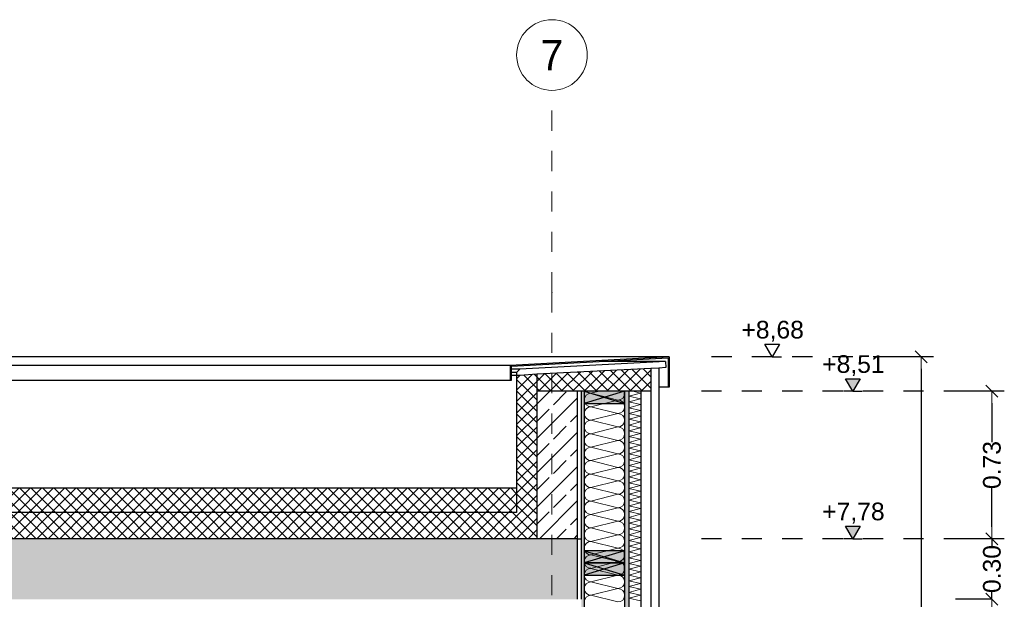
# Model space of a CAD drawing. Header units: metres. Extents: x -12 to 57.2, y -22.2 to 2.8.
# Tile 125 of 126: x 42.6 to 47.5, y -2.7 to 0.2. Entities that reach past the tile are written whole.
import ezdxf
from ezdxf.enums import TextEntityAlignment as Align

# ---------------------------------------------------------------- set-up
doc = ezdxf.new("R2010")
doc.units = ezdxf.units.M
doc.header["$LTSCALE"] = 0.4
doc.header["$MEASUREMENT"] = 0
doc.linetypes.add('Raster', pattern=[0.2, 0.1, -0.05, 0, -0.05])
doc.linetypes.add('Strichlinie eng', pattern=[0.115, 0.075, -0.04])
doc.layers.get('0').update_dxf_attribs({"color": 8, "lineweight": 9})
doc.layers.get('Defpoints').update_dxf_attribs({"color": 8, "lineweight": 9})
for name, color, linetype in [('Neubau__ GHIW - Attika', 8, 'Continuous'), ('Neubau__ GHIW- Attika Fassade', 8, 'Continuous'), ('Neubau_A-Außenwände', 8, 'Continuous'), ('Neubau_A-Dach', 8, 'Continuous'), ('Neubau_A-Decken', 8, 'Continuous'), ('Neubau_B-Aufbau auf Decke oder Dach', 8, 'Continuous'), ('Neubau_R-Konstruktionsraster gross', 33, 'Continuous'), ('Neubau_S-Ausbesserung 2D_3D', 8, 'Continuous'), ('Neubau_T-Bemaßung', 8, 'Continuous')]:
    doc.layers.add(name, color=color, linetype=linetype)
doc.styles.add('ERSTELLTER_STIL_1', font='txt')
doc.styles.add('ERSTELLTER_STIL_2', font='arial.ttf')
doc.dimstyles.new('ERSTELLTER_STIL__1', dxfattribs={"dimtxt": 0.0875, "dimasz": 0.059375, "dimexe": 0.18, "dimexo": 0.0625, "dimgap": 0, "dimtad": 1, "dimzin": 0, "dimdsep": 46, "dimtxsty": 'ERSTELLTER_STIL_2', "dimblk": 'ARROWHEAD_6', "dimblk1": 'ARROWHEAD_6', "dimblk2": 'ARROWHEAD_6', "dimcen": 0.09, "dimclrd": 7, "dimclre": 7, "dimclrt": 7, "dimazin": 0, "dimtfac": 1, "dimtdec": 4, "dimtmove": 0, "dimatfit": 3, "dimfxl": 1, "dimtolj": 1, "dimtzin": 0, "dimarcsym": 0})
pattern_1 = [(45, (-2907.6834, -10.175), (-0.0848528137, 0.0848528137), []), (45, (-2907.72583, -10.13257), (-0.0848528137, 0.0848528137), [0.09, -0.03])]
pattern_2 = [(45, (-2907.6834, -10.175), (-0.02828427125, 0.02828427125), []), (135, (-2907.6834, -10.175), (0.02828427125, 0.02828427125), [])]
pattern_3 = [(135, (-2907.6834, -10.175), (0.02828427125, 0.02828427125), []), (225, (-2907.6834, -10.175), (-0.02828427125, 0.02828427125), [])]

# ---------------------------------------------------------------- blocks, each defined once
blk = doc.blocks.new('*X427', base_point=(-24191.6502, 0))
at = {"layer": 'Neubau_A-Außenwände', "color": 8, "linetype": 'Continuous', "lineweight": 9}
for p, q in [((-21238.5035, 8.51), (-21238.5435, 8.5)), ((-21238.4102, 8.4667), (-21238.5435, 8.5)), ((-21238.4102, 8.4667), (-21238.5435, 8.4333)), ((-21238.4102, 8.4), (-21238.5435, 8.4333)), ((-21238.4102, 8.4), (-21238.5435, 8.3667)), ((-21238.4102, 8.3333), (-21238.5435, 8.3667)), ((-21238.4102, 8.3333), (-21238.5435, 8.3)), ((-21238.4102, 8.2667), (-21238.5435, 8.3)), ((-21238.4102, 8.2667), (-21238.5435, 8.2333)), ((-21238.4102, 8.2), (-21238.5435, 8.2333)), ((-21238.4102, 8.2), (-21238.5435, 8.1667)), ((-21238.4102, 8.1333), (-21238.5435, 8.1667)), ((-21238.4102, 8.1333), (-21238.5435, 8.1)), ((-21238.4102, 8.0667), (-21238.5435, 8.1)), ((-21238.4102, 8.0667), (-21238.5435, 8.0333)), ((-21238.4102, 8), (-21238.5435, 8.0333)), ((-21238.4102, 8), (-21238.5435, 7.9667)), ((-21238.4102, 7.9333), (-21238.5435, 7.9667)), ((-21238.4102, 7.9333), (-21238.5435, 7.9)), ((-21238.4102, 7.8667), (-21238.5435, 7.9)), ((-21238.4102, 7.8667), (-21238.5435, 7.8333)), ((-21238.4102, 7.8), (-21238.5435, 7.8333)), ((-21238.4102, 7.8), (-21238.5435, 7.7667)), ((-21238.4102, 7.7333), (-21238.5435, 7.7667)), ((-21238.4102, 7.7333), (-21238.5435, 7.7)), ((-21238.4102, 7.6667), (-21238.5435, 7.7)), ((-21238.4102, 7.6667), (-21238.5435, 7.6333)), ((-21238.4102, 7.6), (-21238.5435, 7.6333)), ((-21238.4102, 7.6), (-21238.5435, 7.5667)), ((-21238.4102, 7.5333), (-21238.5435, 7.5667)), ((-21238.4102, 7.5333), (-21238.5435, 7.5)), ((-21238.4102, 7.4667), (-21238.5435, 7.5))]:
    blk.add_line(p, q, dxfattribs=at)
for centre, start, end in [((-21238.5435, 8.4667), 90, 180), ((-21238.5435, 8.5333), 224.427, 270), ((-21238.4102, 8.5), 270, 0), ((-21238.4102, 8.5), 0, 17.4576), ((-21238.5435, 8.4667), 180, 270), ((-21238.4102, 8.4333), 0, 90), ((-21238.5435, 8.4), 90, 180), ((-21238.5435, 8.4), 180, 270), ((-21238.4102, 8.4333), 270, 0), ((-21238.4102, 8.3667), 0, 90), ((-21238.5435, 8.3333), 90, 180), ((-21238.4102, 8.3667), 270, 0), ((-21238.5435, 8.3333), 180, 270), ((-21238.5435, 8.2667), 90, 180), ((-21238.4102, 8.3), 0, 90), ((-21238.4102, 8.3), 270, 0), ((-21238.5435, 8.2667), 180, 270), ((-21238.4102, 8.2333), 0, 90), ((-21238.5435, 8.2), 90, 180), ((-21238.5435, 8.2), 180, 270), ((-21238.4102, 8.2333), 270, 0), ((-21238.4102, 8.1667), 0, 90), ((-21238.5435, 8.1333), 90, 180), ((-21238.4102, 8.1667), 270, 0), ((-21238.5435, 8.1333), 180, 270), ((-21238.5435, 8.0667), 90, 180), ((-21238.4102, 8.1), 0, 90), ((-21238.4102, 8.1), 270, 0), ((-21238.5435, 8.0667), 180, 270), ((-21238.4102, 8.0333), 0, 90), ((-21238.5435, 8), 90, 180), ((-21238.5435, 8), 180, 270), ((-21238.4102, 8.0333), 270, 0), ((-21238.4102, 7.9667), 0, 90), ((-21238.5435, 7.9333), 90, 180), ((-21238.4102, 7.9667), 270, 0), ((-21238.5435, 7.9333), 180, 270), ((-21238.5435, 7.8667), 90, 180), ((-21238.4102, 7.9), 0, 90), ((-21238.4102, 7.9), 270, 0), ((-21238.5435, 7.8667), 180, 270), ((-21238.4102, 7.8333), 0, 90), ((-21238.5435, 7.8), 90, 180), ((-21238.4102, 7.8333), 270, 0), ((-21238.5435, 7.8), 180, 270), ((-21238.5435, 7.7333), 90, 180), ((-21238.4102, 7.7667), 0, 90), ((-21238.4102, 7.7667), 270, 0), ((-21238.5435, 7.7333), 180, 270), ((-21238.4102, 7.7), 0, 90), ((-21238.5435, 7.6667), 90, 180), ((-21238.5435, 7.6667), 180, 270), ((-21238.4102, 7.7), 270, 0), ((-21238.4102, 7.6333), 0, 90), ((-21238.5435, 7.6), 90, 180), ((-21238.4102, 7.6333), 270, 0), ((-21238.5435, 7.6), 180, 270), ((-21238.5435, 7.5333), 90, 180), ((-21238.4102, 7.5667), 0, 90), ((-21238.4102, 7.5667), 270, 0), ((-21238.5435, 7.5333), 180, 270), ((-21238.4102, 7.5), 0, 90), ((-21238.5435, 7.4667), 90, 180), ((-21238.4102, 7.5), 270, 0)]:
    blk.add_arc(centre, 0.0333, start, end, dxfattribs=at)
blk = doc.blocks.new('*X429', base_point=(-24191.6502, 0))
at = {"layer": 'Neubau_A-Außenwände', "color": 8, "linetype": 'Continuous', "lineweight": 9}
for p, q in [((-21238.3554, 8.4857), (-21238.2983, 8.501)), ((-21238.2983, 8.4724), (-21238.3554, 8.4857)), ((-21238.2983, 8.501), (-21238.3369, 8.51)), ((-21238.3554, 8.4571), (-21238.2983, 8.4724)), ((-21238.2983, 8.4439), (-21238.3554, 8.4571)), ((-21238.3554, 8.4286), (-21238.2983, 8.4439)), ((-21238.2983, 8.4153), (-21238.3554, 8.4286)), ((-21238.3554, 8.4), (-21238.2983, 8.4153)), ((-21238.2983, 8.3867), (-21238.3554, 8.4)), ((-21238.3554, 8.3714), (-21238.2983, 8.3867)), ((-21238.2983, 8.3582), (-21238.3554, 8.3714)), ((-21238.3554, 8.3429), (-21238.2983, 8.3582)), ((-21238.2983, 8.3296), (-21238.3554, 8.3429)), ((-21238.3554, 8.3143), (-21238.2983, 8.3296)), ((-21238.2983, 8.301), (-21238.3554, 8.3143)), ((-21238.3554, 8.2857), (-21238.2983, 8.301)), ((-21238.2983, 8.2724), (-21238.3554, 8.2857)), ((-21238.3554, 8.2571), (-21238.2983, 8.2724)), ((-21238.2983, 8.2439), (-21238.3554, 8.2571)), ((-21238.3554, 8.2286), (-21238.2983, 8.2439)), ((-21238.2983, 8.2153), (-21238.3554, 8.2286)), ((-21238.3554, 8.2), (-21238.2983, 8.2153)), ((-21238.2983, 8.1867), (-21238.3554, 8.2)), ((-21238.3554, 8.1714), (-21238.2983, 8.1867)), ((-21238.2983, 8.1582), (-21238.3554, 8.1714)), ((-21238.3554, 8.1429), (-21238.2983, 8.1582)), ((-21238.2983, 8.1296), (-21238.3554, 8.1429)), ((-21238.3554, 8.1143), (-21238.2983, 8.1296)), ((-21238.2983, 8.101), (-21238.3554, 8.1143)), ((-21238.3554, 8.0857), (-21238.2983, 8.101)), ((-21238.2983, 8.0724), (-21238.3554, 8.0857)), ((-21238.3554, 8.0571), (-21238.2983, 8.0724)), ((-21238.2983, 8.0439), (-21238.3554, 8.0571)), ((-21238.3554, 8.0286), (-21238.2983, 8.0439)), ((-21238.2983, 8.0153), (-21238.3554, 8.0286)), ((-21238.3554, 8), (-21238.2983, 8.0153)), ((-21238.2983, 7.9867), (-21238.3554, 8)), ((-21238.3554, 7.9714), (-21238.2983, 7.9867)), ((-21238.2983, 7.9582), (-21238.3554, 7.9714)), ((-21238.3554, 7.9429), (-21238.2983, 7.9582)), ((-21238.2983, 7.9296), (-21238.3554, 7.9429)), ((-21238.3554, 7.9143), (-21238.2983, 7.9296)), ((-21238.2983, 7.901), (-21238.3554, 7.9143)), ((-21238.3554, 7.8857), (-21238.2983, 7.901)), ((-21238.2983, 7.8724), (-21238.3554, 7.8857)), ((-21238.3554, 7.8571), (-21238.2983, 7.8724)), ((-21238.2983, 7.8439), (-21238.3554, 7.8571)), ((-21238.3554, 7.8286), (-21238.2983, 7.8439)), ((-21238.2983, 7.8153), (-21238.3554, 7.8286)), ((-21238.3554, 7.8), (-21238.2983, 7.8153)), ((-21238.2983, 7.7867), (-21238.3554, 7.8)), ((-21238.3554, 7.7714), (-21238.2983, 7.7867)), ((-21238.2983, 7.7582), (-21238.3554, 7.7714)), ((-21238.3554, 7.7429), (-21238.2983, 7.7582)), ((-21238.2983, 7.7296), (-21238.3554, 7.7429)), ((-21238.3554, 7.7143), (-21238.2983, 7.7296)), ((-21238.2983, 7.701), (-21238.3554, 7.7143)), ((-21238.3554, 7.6857), (-21238.2983, 7.701)), ((-21238.2983, 7.6724), (-21238.3554, 7.6857)), ((-21238.3554, 7.6571), (-21238.2983, 7.6724)), ((-21238.2983, 7.6439), (-21238.3554, 7.6571)), ((-21238.3554, 7.6286), (-21238.2983, 7.6439)), ((-21238.2983, 7.6153), (-21238.3554, 7.6286)), ((-21238.3554, 7.6), (-21238.2983, 7.6153)), ((-21238.2983, 7.5867), (-21238.3554, 7.6)), ((-21238.3554, 7.5714), (-21238.2983, 7.5867)), ((-21238.2983, 7.5582), (-21238.3554, 7.5714)), ((-21238.3554, 7.5429), (-21238.2983, 7.5582)), ((-21238.2983, 7.5296), (-21238.3554, 7.5429)), ((-21238.3554, 7.5143), (-21238.2983, 7.5296)), ((-21238.2983, 7.501), (-21238.3554, 7.5143)), ((-21238.3554, 7.4857), (-21238.2983, 7.501)), ((-21238.2983, 7.4724), (-21238.3554, 7.4857))]:
    blk.add_line(p, q, dxfattribs=at)
blk = doc.blocks.new('ARROWHEAD_6')
at = {"color": 0, "linetype": 'Continuous', "lineweight": 0}
for p, q in [((0, 0), (-1, 0)), ((-0.5, -0.5), (0.5, 0.5))]:
    blk.add_line(p, q, dxfattribs=at)
blk = doc.blocks.new('*D625')
at = {"layer": 'Defpoints', "color": 0, "linetype": 'Continuous', "transparency": 16777216}
for p in [(47.0588, -1.4949), (47.12, -1.4949), (45.47, -10.195)]:
    blk.add_point(p, dxfattribs=at)
at = {"layer": 'Neubau_T-Bemaßung', "linetype": 'Continuous', "lineweight": -2, "transparency": 16777216}
for p, q in [((47.0575, -1.4949), (46.8788, -1.4949)), ((47.0588, -1.5543), (47.0588, -5.7349)), ((47.0588, -10.1356), (47.0588, -5.962)), ((45.5325, -10.195), (47.2388, -10.195))]:
    blk.add_line(p, q, dxfattribs=at)
at = {"layer": 'Neubau_T-Bemaßung', "linetype": 'Continuous', "lineweight": -2, "transparency": 16777216, "xscale": 0.059375, "yscale": 0.059375, "zscale": 0.059375}
for p, rotation in [((47.0588, -1.4949), 90), ((47.0588, -10.195), 270)]:
    blk.add_blockref('ARROWHEAD_6', p, dxfattribs=dict(at, rotation=rotation))
at = {"layer": 'Neubau_T-Bemaßung', "linetype": 'Continuous', "transparency": 16777216, "insert": (47.0588, -5.8484), "char_height": 0.0875, "attachment_point": 5, "rotation": 90, "style": 'ERSTELLTER_STIL_2'}
blk.add_mtext('\\A1;8.70', dxfattribs=at)
blk = doc.blocks.new('*D629')
at = {"layer": 'Defpoints', "color": 0, "linetype": 'Continuous', "transparency": 16777216}
for p in [(47.4088, -2.695), (47.47, -2.695), (47.47, -6.195)]:
    blk.add_point(p, dxfattribs=at)
at = {"layer": 'Neubau_T-Bemaßung', "linetype": 'Continuous', "lineweight": -2, "transparency": 16777216}
for p, q in [((47.4075, -2.695), (47.2288, -2.695)), ((47.4088, -2.7544), (47.4088, -4.335)), ((47.4088, -6.1356), (47.4088, -4.562)), ((47.4075, -6.195), (47.2288, -6.195))]:
    blk.add_line(p, q, dxfattribs=at)
at = {"layer": 'Neubau_T-Bemaßung', "linetype": 'Continuous', "lineweight": -2, "transparency": 16777216, "xscale": 0.059375, "yscale": 0.059375, "zscale": 0.059375}
for p, rotation in [((47.4088, -2.695), 90), ((47.4088, -6.195), 270)]:
    blk.add_blockref('ARROWHEAD_6', p, dxfattribs=dict(at, rotation=rotation))
at = {"layer": 'Neubau_T-Bemaßung', "linetype": 'Continuous', "transparency": 16777216, "insert": (47.4088, -4.4485), "char_height": 0.0875, "attachment_point": 5, "rotation": 90, "style": 'ERSTELLTER_STIL_2'}
blk.add_mtext('\\A1;3.50', dxfattribs=at)
blk = doc.blocks.new('*D630')
at = {"layer": 'Defpoints', "color": 0, "linetype": 'Continuous', "transparency": 16777216}
for p in [(47.4088, -2.395), (47.47, -2.395), (47.47, -2.695)]:
    blk.add_point(p, dxfattribs=at)
at = {"layer": 'Neubau_T-Bemaßung', "linetype": 'Continuous', "lineweight": -2, "transparency": 16777216}
for p, q in [((47.4088, -2.3356), (47.4088, -2.2763)), ((47.4075, -2.395), (47.2288, -2.395)), ((47.4088, -2.395), (47.4088, -2.4317)), ((47.4088, -2.695), (47.4088, -2.6586)), ((47.4075, -2.695), (47.2288, -2.695)), ((47.4088, -2.7544), (47.4088, -2.8138))]:
    blk.add_line(p, q, dxfattribs=at)
at = {"layer": 'Neubau_T-Bemaßung', "linetype": 'Continuous', "lineweight": -2, "transparency": 16777216, "xscale": 0.059375, "yscale": 0.059375, "zscale": 0.059375}
for p, rotation in [((47.4088, -2.395), 270), ((47.4088, -2.695), 90)]:
    blk.add_blockref('ARROWHEAD_6', p, dxfattribs=dict(at, rotation=rotation))
at = {"layer": 'Neubau_T-Bemaßung', "linetype": 'Continuous', "transparency": 16777216, "insert": (47.4088, -2.5451), "char_height": 0.0875, "attachment_point": 5, "rotation": 90, "style": 'ERSTELLTER_STIL_2'}
blk.add_mtext('\\A1;0.30', dxfattribs=at)
blk = doc.blocks.new('*D631')
at = {"layer": 'Defpoints', "color": 0, "linetype": 'Continuous', "transparency": 16777216}
for p in [(47.4088, -1.665), (47.47, -1.665), (47.47, -2.395)]:
    blk.add_point(p, dxfattribs=at)
at = {"layer": 'Neubau_T-Bemaßung', "linetype": 'Continuous', "lineweight": -2, "transparency": 16777216}
for p, q in [((47.4075, -1.665), (47.2288, -1.665)), ((47.4088, -1.7244), (47.4088, -1.9165)), ((47.4088, -2.3356), (47.4088, -2.1438)), ((47.4075, -2.395), (47.2288, -2.395))]:
    blk.add_line(p, q, dxfattribs=at)
at = {"layer": 'Neubau_T-Bemaßung', "linetype": 'Continuous', "lineweight": -2, "transparency": 16777216, "xscale": 0.059375, "yscale": 0.059375, "zscale": 0.059375}
for p, rotation in [((47.4088, -1.665), 90), ((47.4088, -2.395), 270)]:
    blk.add_blockref('ARROWHEAD_6', p, dxfattribs=dict(at, rotation=rotation))
at = {"layer": 'Neubau_T-Bemaßung', "linetype": 'Continuous', "transparency": 16777216, "insert": (47.4088, -2.0301), "char_height": 0.0875, "attachment_point": 5, "rotation": 90, "style": 'ERSTELLTER_STIL_2'}
blk.add_mtext('\\A1;0.73', dxfattribs=at)

msp = doc.modelspace()

# ---------------------------------------------------------------- hatches: boundary and pattern name
at = {"layer": 'Neubau__ GHIW - Attika', "linetype": 'Continuous'}
h = msp.add_hatch(dxfattribs=at)
h.set_pattern_fill('BETON__STAHLBETON_0002', color=256, style=0, pattern_type=2)
h.set_pattern_definition(pattern_1)
h.paths.add_polyline_path([(45.355, -1.665), (45.155, -1.665), (45.155, -2.395), (45.355, -2.395)])
at = {"layer": 'Neubau__ GHIW- Attika Fassade', "linetype": 'Continuous'}
msp.add_hatch(color=256, dxfattribs=at).paths.add_polyline_path([(45.81, -1.4949), (45.0223, -1.537), (45.0223, -1.612), (45.0273, -1.612), (45.0273, -1.5417), (45.805, -1.5002), (45.805, -1.6449), (45.81, -1.6449)])
h = msp.add_hatch(dxfattribs=at)
h.set_pattern_fill('DÄMMUNG__HART_1_0002', color=256, style=0, pattern_type=2)
h.set_pattern_definition(pattern_3)
h.paths.add_polyline_path([(45.155, -1.5806), (45.155, -1.665), (45.72, -1.665), (45.72, -1.5519)])
h = msp.add_hatch(dxfattribs=at)
h.set_pattern_fill('DÄMMUNG__HART_1_0002', color=256, style=0, pattern_type=2)
h.set_pattern_definition(pattern_3)
h.paths.add_polyline_path([(45.055, -1.5876), (45.055, -1.665), (45.155, -1.665), (45.155, -1.5806), (45.0717, -1.5865)])
at = {"layer": 'Neubau_A-Außenwände', "linetype": 'Continuous'}
for points in [[(45.375, -7.375), (45.39, -7.375), (45.39, -1.665), (45.375, -1.665)], [(45.59, -1.665), (45.59, -7.152), (45.61, -7.152), (45.61, -1.665)]]:
    msp.add_hatch(color=256, dxfattribs=at).paths.add_polyline_path(points)
at = {"layer": 'Neubau_A-Dach', "linetype": 'Continuous'}
h = msp.add_hatch(dxfattribs=at)
h.set_pattern_fill('DÄMMUNG__HART_1_0002', color=256, style=0, pattern_type=2)
h.set_pattern_definition(pattern_2)
h.paths.add_polyline_path([(45.155, -1.665), (45.055, -1.665), (45.055, -2.265), (45.155, -2.265)])
at = {"layer": 'Neubau_A-Decken', "linetype": 'Continuous'}
h = msp.add_hatch(dxfattribs=at)
h.set_pattern_fill('BETON__STAHLBETON_0002', color=256, style=0, pattern_type=2)
h.set_pattern_definition(pattern_1)
h.paths.add_polyline_path([(-0.125, -2.695), (45.355, -2.695), (45.355, -2.395), (-0.125, -2.395)])
at = {"layer": 'Neubau_B-Aufbau auf Decke oder Dach', "linetype": 'Continuous'}
h = msp.add_hatch(dxfattribs=at)
h.set_pattern_fill('DÄMMUNG__HART_1_0002', color=256, style=0, pattern_type=2)
h.set_pattern_definition(pattern_2)
h.paths.add_polyline_path([(0.175, -2.145), (0.175, -2.265), (45.055, -2.265), (45.055, -2.145)])
h = msp.add_hatch(dxfattribs=at)
h.set_pattern_fill('DÄMMUNG__HART_1_0002', color=256, style=0, pattern_type=2)
h.set_pattern_definition(pattern_2)
h.paths.add_polyline_path([(0.075, -2.265), (0.075, -2.395), (45.155, -2.395), (45.155, -2.265)])
at = {"layer": 'Neubau_S-Ausbesserung 2D_3D', "linetype": 'Continuous'}
for points in [[(45.59, -1.665), (45.39, -1.665), (45.39, -1.725), (45.59, -1.725)], [(45.59, -2.455), (45.39, -2.455), (45.39, -2.515), (45.59, -2.515)], [(45.59, -2.515), (45.39, -2.515), (45.39, -2.575), (45.59, -2.575)]]:
    msp.add_hatch(color=256, dxfattribs=at).paths.add_polyline_path(points)
at = {"layer": 'Neubau_T-Bemaßung', "linetype": 'Continuous'}
for points in [[(46.72, -1.665), (46.7563, -1.6025), (46.6838, -1.6025)], [(46.72, -2.395), (46.7563, -2.3325), (46.6838, -2.3325)]]:
    msp.add_hatch(color=256, dxfattribs=at).paths.add_polyline_path(points)

# ---------------------------------------------------------------- linework, layer by layer
at = {"layer": 'Neubau__ GHIW - Attika', "linetype": 'Continuous'}
for p, q in [((45.355, -1.665), (45.355, -2.395)), ((45.355, -2.395), (45.375, -2.395))]:
    msp.add_line(p, q, dxfattribs=at)
at = {"layer": 'Neubau__ GHIW - Attika', "linetype": 'Continuous', "flags": 128}
msp.add_lwpolyline([(45.155, -1.665), (45.155, -2.265), (45.155, -2.395)], dxfattribs=at)
at = {"layer": 'Neubau__ GHIW- Attika Fassade', "linetype": 'Continuous'}
for p, q in [((45.81, -1.4949), (-0.58, -1.4949)), ((45.81, -1.4949), (45.0223, -1.537)), ((45.805, -1.5002), (45.0273, -1.5417)), ((45.805, -1.5002), (45.805, -1.6449)), ((45.81, -1.4949), (45.81, -1.6449)), ((45.0223, -1.537), (0.2077, -1.537)), ((45.0223, -1.537), (45.0223, -1.612)), ((45.0273, -1.5417), (45.0273, -1.612)), ((45.0713, -1.5562), (45.0273, -1.5562)), ((45.0713, -1.5562), (45.0549, -1.5727)), ((45.7917, -1.518), (45.0713, -1.5562)), ((45.7917, -1.518), (45.4705, -1.518)), ((45.72, -1.5519), (45.72, -1.665)), ((45.7937, -1.548), (45.76, -1.5498)), ((45.76, -1.5498), (45.76, -1.665)), ((45.7917, -1.518), (45.7937, -1.548)), ((45.0549, -1.5727), (45.0273, -1.5727)), ((45.0549, -1.5873), (45.0273, -1.5873)), ((45.055, -1.5876), (45.0273, -1.5876)), ((45.0549, -1.5727), (45.0549, -1.5873)), ((45.0717, -1.5865), (45.0549, -1.5873)), ((45.0717, -1.5865), (45.055, -1.5876)), ((45.055, -1.5876), (45.055, -1.665)), ((45.155, -1.5806), (45.155, -1.665)), ((45.0223, -1.612), (0.2077, -1.612)), ((45.0273, -1.612), (45.0223, -1.612)), ((45.805, -1.6449), (45.76, -1.6449)), ((45.81, -1.6449), (45.805, -1.6449)), ((45.355, -1.665), (45.155, -1.665)), ((45.375, -1.665), (45.355, -1.665))]:
    msp.add_line(p, q, dxfattribs=at)
at = {"layer": 'Neubau__ GHIW- Attika Fassade', "linetype": 'Continuous', "flags": 128}
for points in [[(45.76, -1.5498), (45.72, -1.5519), (45.155, -1.5806), (45.0717, -1.5865)], [(45.72, -1.665), (45.72, -1.665), (45.67, -1.665), (45.61, -1.665), (45.59, -1.665), (45.39, -1.665), (45.375, -1.665)]]:
    msp.add_lwpolyline(points, dxfattribs=at)
at = {"layer": 'Neubau_A-Außenwände', "linetype": 'Continuous'}
for p, q in [((45.375, -1.665), (45.375, -2.695)), ((45.59, -1.665), (45.59, -7.375)), ((45.61, -1.665), (45.61, -7.375)), ((45.67, -1.665), (45.67, -7.375)), ((45.72, -1.665), (45.72, -3.202)), ((45.76, -1.665), (45.76, -3.202))]:
    msp.add_line(p, q, dxfattribs=at)
at = {"layer": 'Neubau_A-Außenwände', "linetype": 'Continuous', "flags": 128}
msp.add_lwpolyline([(45.39, -1.665), (45.39, -7.335), (45.39, -7.375)], dxfattribs=at)
at = {"layer": 'Neubau_A-Dach', "linetype": 'Continuous'}
for p, q in [((45.055, -1.665), (45.055, -2.145)), ((45.055, -2.145), (45.055, -2.265))]:
    msp.add_line(p, q, dxfattribs=at)
at = {"layer": 'Neubau_A-Decken', "linetype": 'Continuous'}
msp.add_line((45.355, -2.395), (45.355, -2.695), dxfattribs=at)
at = {"layer": 'Neubau_A-Decken', "linetype": 'Continuous', "flags": 128}
msp.add_lwpolyline([(45.355, -2.395), (45.155, -2.395), (0.075, -2.395), (-0.125, -2.395)], dxfattribs=at)
at = {"layer": 'Neubau_B-Aufbau auf Decke oder Dach', "linetype": 'Continuous'}
for p, q in [((45.055, -2.145), (0.175, -2.145)), ((45.055, -2.265), (0.175, -2.265))]:
    msp.add_line(p, q, dxfattribs=at)
at = {"layer": 'Neubau_R-Konstruktionsraster gross', "linetype": 'Raster', "lineweight": 9}
for q in [(45.23, -0.175), (45.23, -15.175)]:
    msp.add_line((45.23, -1.175), q, dxfattribs=at)
at = {"layer": 'Neubau_R-Konstruktionsraster gross', "linetype": 'Continuous', "lineweight": 9, "flags": 128}
msp.add_lwpolyline([(45.23, -0.175, 1), (45.23, 0.175, 1)], format="xyb", close=True, dxfattribs=at)
at = {"layer": 'Neubau_R-Konstruktionsraster gross', "linetype": 'Raster', "lineweight": 9}
msp.add_point((45.23, -1.175), dxfattribs=at)
msp.add_point((45.23, -1.175), dxfattribs=at)
at = {"layer": 'Neubau_S-Ausbesserung 2D_3D', "linetype": 'Continuous'}
for p, q in [((45.59, -1.665), (45.39, -1.725)), ((45.39, -1.665), (45.59, -1.725)), ((45.59, -2.455), (45.39, -2.515)), ((45.39, -2.455), (45.59, -2.515)), ((45.59, -2.515), (45.39, -2.575)), ((45.39, -2.515), (45.59, -2.575))]:
    msp.add_line(p, q, dxfattribs=at)
at = {"layer": 'Neubau_S-Ausbesserung 2D_3D', "linetype": 'Continuous', "flags": 128}
for points in [[(45.59, -1.665), (45.39, -1.665), (45.39, -1.725), (45.59, -1.725)], [(45.59, -2.455), (45.39, -2.455), (45.39, -2.515), (45.59, -2.515)], [(45.59, -2.515), (45.39, -2.515), (45.39, -2.575), (45.59, -2.575)]]:
    msp.add_lwpolyline(points, close=True, dxfattribs=at)
at = {"layer": 'Neubau_T-Bemaßung', "linetype": 'Continuous'}
for p, q in [((46.32, -1.4949), (46.2838, -1.4324)), ((46.2838, -1.4324), (46.3563, -1.4324)), ((46.3563, -1.4324), (46.32, -1.4949)), ((46.32, -1.4949), (46.2731, -1.4949)), ((46.32, -1.4949), (46.3669, -1.4949)), ((46.72, -1.665), (46.6838, -1.6025)), ((46.6838, -1.6025), (46.7563, -1.6025)), ((46.7563, -1.6025), (46.72, -1.665)), ((46.72, -1.665), (46.6731, -1.665)), ((46.72, -1.665), (46.7669, -1.665)), ((46.72, -2.395), (46.6838, -2.3325)), ((46.6838, -2.3325), (46.7563, -2.3325)), ((46.7563, -2.3325), (46.72, -2.395)), ((46.72, -2.395), (46.6731, -2.395)), ((46.72, -2.395), (46.7669, -2.395))]:
    msp.add_line(p, q, dxfattribs=at)
at = {"layer": 'Neubau_T-Bemaßung', "linetype": 'Strichlinie eng'}
for p, q in [((47.12, -1.4949), (45.97, -1.4949)), ((47.47, -1.665), (45.97, -1.665)), ((47.47, -2.395), (45.97, -2.395))]:
    msp.add_line(p, q, dxfattribs=at)

# ---------------------------------------------------------------- block references
at = {"layer": 'Neubau_A-Außenwände'}
for name in ['*X427', '*X429']:
    msp.add_blockref(name, (-2907.6834, -10.175), dxfattribs=at)

# ---------------------------------------------------------------- texts
at = {"layer": 'Neubau_R-Konstruktionsraster gross', "style": 'ERSTELLTER_STIL_1'}
msp.add_text('7', height=0.15, dxfattribs=at).set_placement((45.23, 0.075), align=Align.TOP_CENTER)
at = {"layer": 'Neubau_T-Bemaßung', "char_height": 0.0875, "attachment_point": 7, "style": 'ERSTELLTER_STIL_2'}
for s, insert in [('\\A1;+8,68', (46.1682, -1.4199)), ('\\A1;+8,51', (46.5682, -1.59)), ('\\A1;+7,78', (46.5682, -2.32))]:
    msp.add_mtext(s, dxfattribs=dict(at, insert=insert))

# ---------------------------------------------------------------- dimensions: what is measured, and where the dimension line sits
at = {"layer": 'Neubau_T-Bemaßung', "linetype": 'Continuous'}
for base, p1, p2, picture, middle in [((47.0588, -1.4949), (45.47, -10.195), (47.12, -1.4949), '*D625', (47.0588, -5.8484)), ((47.4088, -1.665), (47.47, -2.395), (47.47, -1.665), '*D631', (47.4088, -2.0301)), ((47.4088, -2.395), (47.47, -2.695), (47.47, -2.395), '*D630', (47.4088, -2.5451)), ((47.4088, -2.695), (47.47, -6.195), (47.47, -2.695), '*D629', (47.4088, -4.4485))]:
    dim = msp.add_linear_dim(base=base, p1=p1, p2=p2, angle=90, dimstyle='ERSTELLTER_STIL__1', override={"dimclrd": 256, "dimclre": 256, "dimclrt": 256}, dxfattribs=at)
    dim.commit()
    dim.dimension.update_dxf_attribs({"geometry": picture, "text_midpoint": middle, "dimtype": 160, "text_rotation": 90})

doc.saveas('drawing.dxf')
